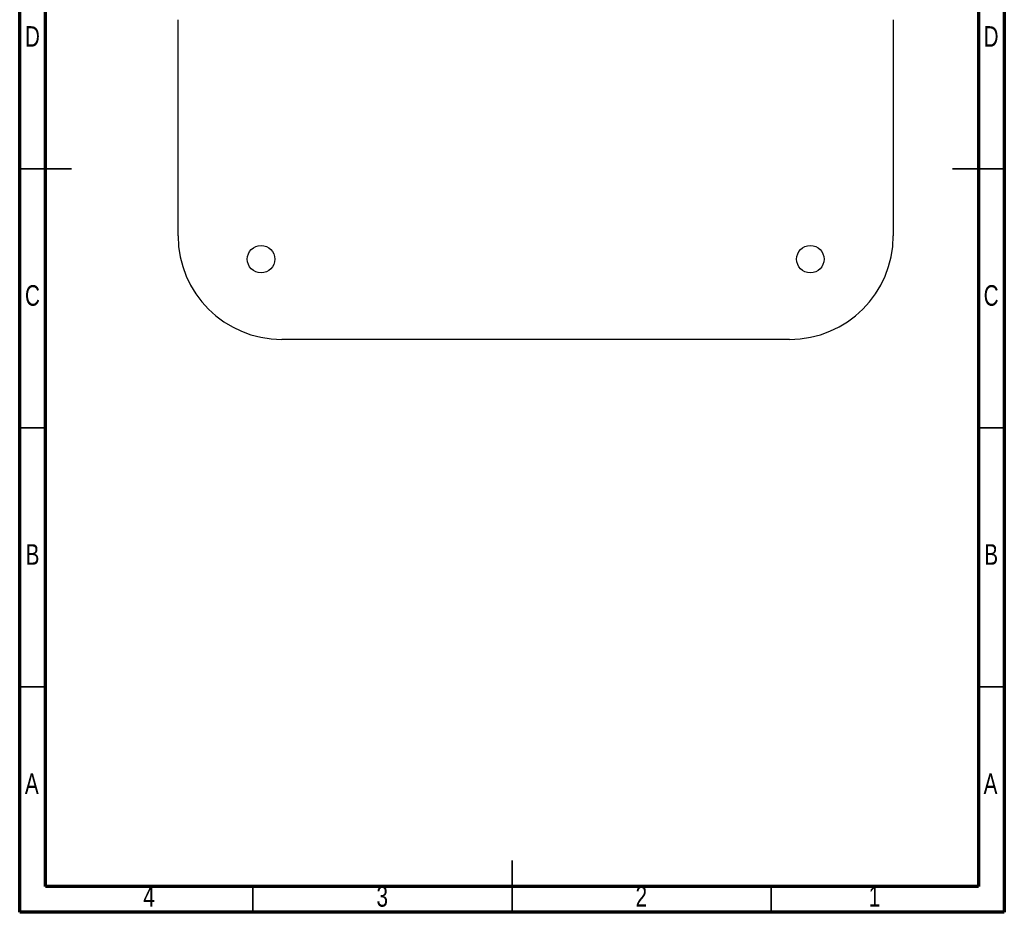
# Model space of a CAD drawing. Header units: millimetres. Extents: x 15 to 205, y 5 to 292.
# Tile 1 of 6: x 15 to 205, y 5 to 177. Entities that reach past the tile are written whole.
import ezdxf

# ---------------------------------------------------------------- set-up
doc = ezdxf.new("R2010")
doc.units = ezdxf.units.MM
doc.styles.add('SLDTEXTSTYLE0', font='TXT', dxfattribs={"width": 0.75})

msp = doc.modelspace()

# ---------------------------------------------------------------- linework, layer by layer
at = {"color": 7, "linetype": 'Continuous', "lineweight": 70}
for p, q in [((15, 5), (15, 292)), ((205, 292), (205, 5)), ((20, 10), (20, 287)), ((200, 287), (200, 10)), ((200, 10), (20, 10)), ((205, 5), (15, 5))]:
    msp.add_line(p, q, dxfattribs=at)
at = {"color": 7, "linetype": 'Continuous', "lineweight": 25}
for p, q in [((45.57, 135.59), (45.57, 177.31)), ((183.57, 177.31), (183.57, 135.59)), ((163.57, 115.59), (65.57, 115.59))]:
    msp.add_line(p, q, dxfattribs=at)
at = {"color": 7, "linetype": 'Continuous', "lineweight": 35}
for p, q in [((20, 148.5), (15, 148.5)), ((15, 148.5), (25, 148.5)), ((205, 148.5), (195, 148.5)), ((200, 148.5), (205, 148.5)), ((20, 98.5), (15, 98.5)), ((200, 98.5), (205, 98.5)), ((20, 48.5), (15, 48.5)), ((200, 48.5), (205, 48.5)), ((110, 5), (110, 15)), ((60, 10), (60, 5)), ((110, 10), (110, 5)), ((160, 10), (160, 5))]:
    msp.add_line(p, q, dxfattribs=at)
at = {"color": 7, "linetype": 'Continuous', "lineweight": 25}
for centre in [(61.57, 131.09), (167.57, 131.09)]:
    msp.add_circle(centre, 2.65, dxfattribs=at)
for centre, start, end in [((65.57, 135.59), 180, 270), ((163.57, 135.59), 270, 0)]:
    msp.add_arc(centre, 20, start, end, dxfattribs=at)

# ---------------------------------------------------------------- texts
at = {"color": 7, "linetype": 'Continuous', "lineweight": 0, "char_height": 3.97, "attachment_point": 2, "style": 'SLDTEXTSTYLE0'}
for s, insert in [('D', (17.45, 176.06)), ('D', (202.45, 176.06)), ('C', (17.46, 126.06)), ('C', (202.46, 126.06)), ('B', (17.47, 76.06)), ('B', (202.47, 76.06)), ('A', (17.34, 31.81)), ('A', (202.34, 31.81)), ('4', (39.96, 10.06)), ('3', (84.96, 10.06)), ('2', (134.96, 10.06)), ('1', (179.96, 10.06))]:
    msp.add_mtext(s, dxfattribs=dict(at, insert=insert))

doc.saveas('drawing.dxf')
